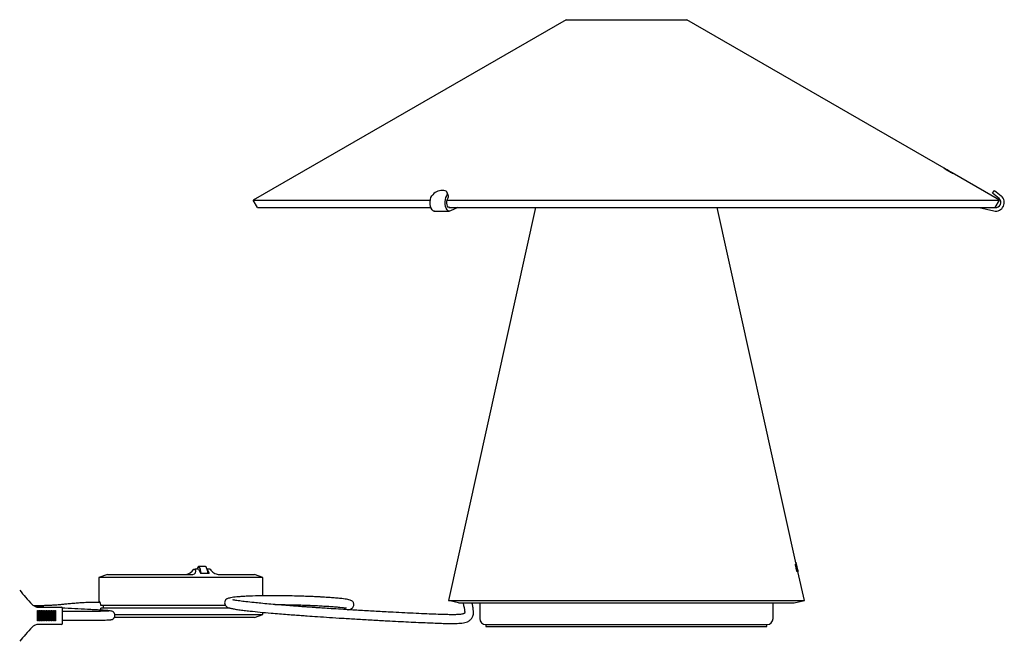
# Model space of a CAD drawing. Header units: millimetres. Extents: x -128 to 1033, y 62 to 1184.
# Tile 3 of 3: x 462 to 1033, y 823 to 1184. Entities that reach past the tile are written whole.
import ezdxf

# ---------------------------------------------------------------- set-up
doc = ezdxf.new("R2010")
doc.units = ezdxf.units.MM
doc.header["$LTSCALE"] = 5

msp = doc.modelspace()

# ---------------------------------------------------------------- linework, layer by layer
at = {"color": 7, "linetype": 'Continuous', "lineweight": 25}
for p, q in [((779.08, 1183.91), (597.73, 1079.21)), ((779.08, 1183.91), (849.08, 1183.91)), ((998.4, 1097.7), (849.08, 1183.91)), ((998.4, 1097.7), (999.42, 1097.11)), ((998.4, 1097.7), (998.4, 1097.7)), ((999.42, 1097.11), (998.4, 1097.7)), ((999.42, 1097.11), (999.42, 1097.11)), ((1000.03, 1096.76), (999.42, 1097.11)), ((1000.03, 1096.76), (1001.79, 1095.75)), ((1000.03, 1096.76), (1000.03, 1096.76)), ((1001.77, 1095.76), (1000.03, 1096.76)), ((1000.5, 1096.49), (1000.5, 1096.48)), ((1000.58, 1096.33), (1000.57, 1096.31)), ((1000.83, 1096.23), (1000.74, 1096.28)), ((1000.87, 1096.26), (1000.98, 1096.2)), ((1001.57, 1095.8), (1001.43, 1095.88)), ((1001.68, 1095.79), (1001.56, 1095.85)), ((1001.93, 1095.61), (1003.25, 1094.85)), ((1002.05, 1095.55), (1002.06, 1095.56)), ((1003.24, 1094.84), (1002.78, 1095.11)), ((1030.42, 1079.21), (1002.99, 1095.05)), ((1003.25, 1094.85), (1003.24, 1094.84)), ((1026.33, 1083.38), (1027.61, 1084.91)), ((1027.61, 1084.91), (1031.44, 1081.7)), ((597.73, 1079.21), (700.4, 1079.21)), ((600.23, 1074.88), (597.73, 1079.21)), ((710.13, 1079.21), (1030.42, 1079.21)), ((710.79, 1082.1), (710.15, 1083.63)), ((1030.16, 1080.16), (1026.33, 1083.38)), ((1027.92, 1074.88), (1030.42, 1079.21)), ((600.23, 1074.88), (700.67, 1074.88)), ((761.39, 1074.88), (710.87, 847.01)), ((711.17, 1074.88), (1027.87, 1074.88)), ((716.3, 1074.88), (712.01, 1072.98)), ((912.61, 868.11), (866.77, 1074.88)), ((1018.57, 1074.88), (1027.15, 1072.98)), ((1027.89, 1074.88), (1027.92, 1074.88)), ((702.67, 1072.87), (702.81, 1072.87)), ((702.81, 1072.87), (711.47, 1072.87)), ((912.34, 869.26), (912.35, 869.26)), ((912.59, 868.11), (912.34, 869.26)), ((912.35, 869.26), (912.61, 868.11)), ((912.58, 868.11), (912.59, 868.11)), ((912.73, 867.42), (912.58, 868.11)), ((912.59, 868.11), (912.61, 868.11)), ((912.61, 868.11), (912.76, 867.43)), ((912.61, 868.11), (912.61, 868.11)), ((513.14, 862.17), (508.14, 860.35)), ((513.14, 862.17), (525.43, 862.17)), ((525.43, 862.17), (562.67, 862.17)), ((563.18, 865.17), (563.98, 865.17)), ((565.94, 865.17), (563.98, 865.17)), ((565.94, 865.17), (567.16, 862.93)), ((569.95, 866.67), (566.03, 866.67)), ((567.16, 862.93), (572.06, 862.93)), ((572.8, 865.17), (570.96, 865.17)), ((571.1, 864.69), (572.06, 862.93)), ((577.37, 862.17), (590.11, 862.17)), ((590.11, 862.17), (598.33, 862.17)), ((603.33, 860.35), (598.33, 862.17)), ((912.2, 867.42), (912.35, 867.45)), ((912.44, 866.65), (912.34, 866.63)), ((912.58, 865.7), (912.81, 865.75)), ((912.66, 866.42), (912.64, 866.52)), ((912.75, 867.42), (912.73, 867.42)), ((912.75, 867.42), (912.76, 867.43)), ((913.18, 865.47), (912.75, 867.42)), ((913.41, 864.5), (912.76, 867.43)), ((912.76, 867.43), (913.2, 865.45)), ((912.76, 867.43), (912.76, 867.43)), ((912.81, 866.32), (912.92, 866.34)), ((912.85, 865.59), (912.81, 865.75)), ((912.85, 866.89), (912.82, 866.89)), ((912.9, 864.18), (913.16, 864.23)), ((913, 865.21), (913.34, 863.72)), ((913.07, 865.08), (913.13, 865.1)), ((913.27, 863.71), (913.16, 864.23)), ((913.34, 863.72), (913.27, 863.71)), ((913.41, 864.5), (913.57, 863.78)), ((917.29, 847.01), (913.57, 863.77)), ((913.57, 863.77), (913.57, 863.77)), ((508.14, 860.35), (508.14, 845.95)), ((526.42, 860.35), (508.14, 860.35)), ((591.11, 860.35), (526.42, 860.35)), ((603.33, 860.35), (591.11, 860.35)), ((603.33, 849.72), (603.33, 860.35)), ((710.87, 847.01), (917.29, 847.01)), ((716.73, 845.72), (710.87, 847.01)), ((716.73, 845.72), (911.43, 845.72)), ((729.03, 845.72), (729.03, 836.51)), ((899.13, 836.51), (899.13, 845.72)), ((911.43, 845.72), (917.29, 847.01)), ((472.64, 841.14), (473.13, 841.14)), ((472.64, 835.14), (472.64, 841.14)), ((473.06, 843.14), (484.33, 843.14)), ((473.09, 841.14), (473.09, 835.14)), ((473.13, 841.14), (473.13, 835.14)), ((473.62, 841.14), (474.11, 841.14)), ((473.62, 835.14), (473.62, 841.14)), ((474.07, 841.14), (474.07, 835.14)), ((474.11, 841.14), (474.11, 835.14)), ((474.6, 841.14), (475.09, 841.14)), ((474.6, 835.14), (474.6, 841.14)), ((475.05, 841.14), (475.05, 835.14)), ((475.09, 841.14), (475.09, 835.14)), ((475.58, 841.14), (476.07, 841.14)), ((475.58, 835.14), (475.58, 841.14)), ((476.03, 841.14), (476.03, 835.14)), ((476.07, 841.14), (476.07, 835.14)), ((476.56, 841.14), (477.05, 841.14)), ((476.56, 835.14), (476.56, 841.14)), ((477.01, 841.14), (477.01, 835.14)), ((477.05, 841.14), (477.05, 835.14)), ((477.54, 841.14), (478.03, 841.14)), ((477.54, 835.14), (477.54, 841.14)), ((477.99, 841.14), (477.99, 835.14)), ((478.03, 841.14), (478.03, 835.14)), ((478.52, 841.14), (479.01, 841.14)), ((478.52, 835.14), (478.52, 841.14)), ((478.97, 841.14), (478.97, 835.14)), ((479.01, 841.14), (479.01, 835.14)), ((479.5, 841.14), (479.99, 841.14)), ((479.5, 835.14), (479.5, 841.14)), ((479.95, 841.14), (479.95, 835.14)), ((479.99, 841.14), (479.99, 835.14)), ((480.48, 841.14), (480.97, 841.14)), ((480.48, 835.14), (480.48, 841.14)), ((480.93, 841.14), (480.93, 835.14)), ((480.97, 841.14), (480.97, 835.14)), ((481.46, 841.14), (481.95, 841.14)), ((481.46, 835.14), (481.46, 841.14)), ((481.91, 841.14), (481.91, 835.14)), ((481.95, 841.14), (481.95, 835.14)), ((482.44, 841.14), (482.93, 841.14)), ((482.44, 835.14), (482.44, 841.14)), ((482.89, 841.14), (482.89, 835.14)), ((482.93, 841.14), (482.93, 835.14)), ((484.33, 843.14), (486.05, 843.14)), ((486.05, 843.14), (486.36, 843.14)), ((487.11, 833.89), (487.11, 842.39)), ((495.85, 840.69), (487.11, 840.69)), ((526.42, 844.17), (509.3, 844.17)), ((526.42, 842.65), (509.3, 842.65)), ((581.58, 844.17), (526.42, 844.17)), ((584.15, 842.65), (526.42, 842.65)), ((603.33, 838.99), (603.33, 840.15)), ((473.13, 835.14), (472.64, 835.14)), ((474.11, 835.14), (473.62, 835.14)), ((475.09, 835.14), (474.6, 835.14)), ((476.07, 835.14), (475.58, 835.14)), ((477.05, 835.14), (476.56, 835.14)), ((478.03, 835.14), (477.54, 835.14)), ((479.01, 835.14), (478.52, 835.14)), ((479.99, 835.14), (479.5, 835.14)), ((480.97, 835.14), (480.48, 835.14)), ((481.95, 835.14), (481.46, 835.14)), ((482.93, 835.14), (482.44, 835.14)), ((487.11, 835.59), (495.85, 835.59)), ((525.43, 837.17), (517.05, 837.17)), ((517.35, 838.99), (526.42, 838.99)), ((590.11, 837.17), (525.43, 837.17)), ((526.42, 838.99), (591.11, 838.99)), ((598.33, 837.17), (590.11, 837.17)), ((591.11, 838.99), (603.33, 838.99)), ((598.33, 837.17), (603.33, 838.99)), ((484.33, 833.14), (473.06, 833.14)), ((486.05, 833.14), (484.33, 833.14)), ((486.36, 833.14), (486.05, 833.14)), ((732.53, 833.01), (895.63, 833.01)), ((732.58, 833.01), (732.58, 832.01)), ((732.58, 832.01), (814.08, 832.01)), ((814.08, 832.01), (895.58, 832.01)), ((895.58, 832.01), (895.58, 833.01))]:
    msp.add_line(p, q, dxfattribs=at)
at = {"color": 7, "linetype": 'Continuous', "lineweight": 25, "flags": 128}
for points in [[(709.87, 1081.7), (710.16, 1082.32), (710.27, 1082.93), (710.2, 1083.48), (709.95, 1083.97), (709.53, 1084.37), (708.96, 1084.67), (708.26, 1084.85), (707.45, 1084.91)], [(702.81, 1072.87), (702.69, 1072.87), (702.04, 1073.11), (701.44, 1073.68), (700.94, 1074.55), (700.57, 1075.65), (700.36, 1076.91), (700.32, 1078.24), (700.46, 1079.53), (700.76, 1080.72), (701.2, 1081.7)], [(712.01, 1072.98), (711.35, 1072.87), (710.7, 1073.11), (710.1, 1073.68), (709.6, 1074.55), (709.23, 1075.65), (709.02, 1076.91), (708.98, 1078.24), (709.12, 1079.53), (709.42, 1080.72), (709.87, 1081.7)], [(711.64, 1074.88), (711.3, 1074.89), (710.82, 1075.16), (710.42, 1075.73), (710.13, 1076.54), (709.98, 1077.49), (710, 1078.48), (710.19, 1079.41), (710.51, 1080.16)], [(567.53, 862.93), (567.36, 863.89), (567.08, 865.07), (566.75, 865.95), (566.4, 866.49), (566.03, 866.67), (565.66, 866.49), (565.31, 865.95), (565.01, 865.17)], [(571.45, 862.93), (571.28, 863.89), (571, 865.07), (570.67, 865.95), (570.32, 866.49), (569.95, 866.67)]]:
    msp.add_lwpolyline(points, dxfattribs=at)
at = {"color": 7, "linetype": 'Continuous', "lineweight": 25}
for centre, radius, start, end in [((707.5, 1077.13), 7.78, 90.3941, 144.0687), ((708.81, 1081.4), 2.1, 323.9746, 19.5225), ((1028.23, 1077.87), 5, 257.5, 50), ((1028.23, 1077.87), 3, 263.6172, 50), ((703.22, 1075.44), 2.61, 192.2061, 259.4567), ((473.06, 847.95), 4.81, 248.7933, 269.9889), ((486.36, 842.39), 0.75, 0, 90), ((486.36, 833.89), 0.75, 270, 0), ((732.53, 836.51), 3.5, 180, 270), ((895.63, 836.51), 3.5, 270, 0), ((473.06, 828.32), 4.81, 90.0111, 111.2067)]:
    msp.add_arc(centre, radius, start, end, dxfattribs=at)
for centre, major_axis, ratio, start_param, end_param in [((560.24, 865.17), (3.06, 2.42), 0.580024, 3.774322, 5.345118), ((561.04, 865.17), (3.06, -2.42), 0.580024, 5.650456, 7.221252), ((575.74, 865.17), (3.06, -2.42), 0.580024, 4.079659, 5.650456), ((808.95, 841.5), (104.22, 24.1), 0.19307, 0.037743, 0.043592), ((808.94, 840.61), (104.41, 24.15), 0.194181, 0.03915, 0.045634), ((475.94, 842.39), (-21.38, 22.29), 0.100197, 0.985023, 1.372605), ((475.94, 833.89), (21.38, 22.29), 0.100197, 1.768988, 2.156569)]:
    msp.add_ellipse(centre, major_axis=major_axis, ratio=ratio, start_param=start_param, end_param=end_param, dxfattribs=at)
for points, knots in [([(999.27, 1097.11), (999.28, 1097.11), (999.31, 1097.1), (999.55, 1096.97), (999.88, 1096.79), (1000.36, 1096.52), (1000.73, 1096.31), (1000.93, 1096.19)], [0, 0, 0, 0, 0.278963, 0.433177, 0.588275, 0.772406, 1, 1, 1, 1]), ([(1000.57, 1096.31), (1000.41, 1096.4), (1000.09, 1096.58), (999.71, 1096.81), (999.43, 1096.98), (999.28, 1097.09), (999.27, 1097.1), (999.27, 1097.11)], [0, 0, 0, 0, 0.201525, 0.404783, 0.589207, 0.807128, 1, 1, 1, 1]), ([(1000.42, 1096.49), (1000.32, 1096.55), (1000.11, 1096.67), (999.82, 1096.85), (999.54, 1097.01), (999.35, 1097.13), (999.33, 1097.14), (999.32, 1097.15)], [0, 0, 0, 0, 0.144799, 0.29055, 0.4777, 0.739493, 1, 1, 1, 1]), ([(999.32, 1097.15), (999.35, 1097.14), (999.4, 1097.12), (999.74, 1096.93), (1000.1, 1096.72), (1000.38, 1096.56), (1000.5, 1096.49)], [0, 0, 0, 0, 0.391731, 0.60973, 0.828338, 1, 1, 1, 1]), ([(999.89, 1096.75), (999.91, 1096.73), (999.92, 1096.72), (1000.07, 1096.62), (1000.24, 1096.52), (1000.42, 1096.42), (1000.53, 1096.35), (1000.58, 1096.33)], [0, 0, 0, 0, 0.340895, 0.527546, 0.715793, 0.878959, 1, 1, 1, 1]), ([(1000.74, 1096.28), (1000.62, 1096.35), (1000.43, 1096.46), (1000.19, 1096.59), (1000.03, 1096.68), (999.92, 1096.74), (999.9, 1096.74), (999.89, 1096.75)], [0, 0, 0, 0, 0.271742, 0.415663, 0.561001, 0.774526, 1, 1, 1, 1]), ([(999.98, 1096.77), (999.98, 1096.77), (999.99, 1096.76), (1000.07, 1096.72), (1000.18, 1096.65), (1000.28, 1096.59), (1000.36, 1096.55), (1000.39, 1096.53)], [0, 0, 0, 0, 0.25274, 0.621174, 0.75258, 0.885224, 1, 1, 1, 1]), ([(1000.5, 1096.48), (1000.43, 1096.52), (1000.3, 1096.6), (1000.14, 1096.69), (1000.02, 1096.76), (999.98, 1096.77), (999.98, 1096.77), (999.98, 1096.77)], [0, 0, 0, 0, 0.192256, 0.353595, 0.565438, 0.948703, 1, 1, 1, 1]), ([(1000.39, 1096.53), (1000.45, 1096.49), (1000.55, 1096.43), (1000.69, 1096.36), (1000.8, 1096.29), (1000.84, 1096.27), (1000.87, 1096.26)], [0, 0, 0, 0, 0.204381, 0.386849, 0.622848, 1, 1, 1, 1]), ([(1001.56, 1095.85), (1001.52, 1095.87), (1001.44, 1095.92), (1001.25, 1096.02), (1000.99, 1096.17), (1000.72, 1096.32), (1000.52, 1096.44), (1000.42, 1096.49)], [0, 0, 0, 0, 0.252154, 0.523556, 0.677907, 0.832086, 1, 1, 1, 1]), ([(1002.15, 1095.39), (1002.04, 1095.45), (1001.84, 1095.57), (1001.54, 1095.75), (1001.25, 1095.93), (1000.95, 1096.13), (1000.88, 1096.18), (1000.83, 1096.23)], [0, 0, 0, 0, 0.102361, 0.189266, 0.316382, 0.524866, 1, 1, 1, 1]), ([(1000.93, 1096.19), (1001.02, 1096.14), (1001.18, 1096.04), (1001.52, 1095.85), (1001.77, 1095.71), (1001.93, 1095.61)], [0, 0, 0, 0, 0.250026, 0.500046, 1, 1, 1, 1]), ([(1000.98, 1096.2), (1001.02, 1096.18), (1001.11, 1096.13), (1001.3, 1096.02), (1001.62, 1095.84), (1001.88, 1095.69), (1002.06, 1095.59), (1002.13, 1095.55)], [0, 0, 0, 0, 0.251887, 0.587215, 0.737647, 0.88876, 1, 1, 1, 1]), ([(1001.43, 1095.88), (1001.45, 1095.87), (1001.48, 1095.84), (1001.56, 1095.78), (1001.66, 1095.71), (1001.84, 1095.6), (1001.97, 1095.52), (1002.07, 1095.46), (1002.13, 1095.43), (1002.14, 1095.43)], [0, 0, 0, 0, 0.252274, 0.504652, 0.758676, 0.844282, 0.915983, 0.987679, 1, 1, 1, 1]), ([(1002.69, 1095.13), (1002.68, 1095.14), (1002.66, 1095.15), (1002.52, 1095.25), (1002.3, 1095.38), (1001.97, 1095.57), (1001.72, 1095.72), (1001.57, 1095.8)], [0, 0, 0, 0, 0.240943, 0.401189, 0.562333, 0.745266, 1, 1, 1, 1]), ([(1002.22, 1095.49), (1002.17, 1095.52), (1002.07, 1095.57), (1001.95, 1095.65), (1001.81, 1095.73), (1001.73, 1095.77), (1001.69, 1095.79), (1001.68, 1095.79)], [0, 0, 0, 0, 0.156714, 0.315273, 0.449765, 0.892797, 1, 1, 1, 1]), ([(1002.99, 1095.05), (1002.99, 1095.05), (1002.92, 1095.1), (1002.65, 1095.25), (1002.24, 1095.49), (1001.92, 1095.67), (1001.77, 1095.76)], [0, 0, 0, 0, 0.024275, 0.29619, 0.657063, 1, 1, 1, 1]), ([(1003.36, 1094.82), (1003.34, 1094.83), (1003.3, 1094.85), (1003.01, 1095.01), (1002.65, 1095.21), (1002.31, 1095.41), (1002.1, 1095.52), (1002.05, 1095.55)], [0, 0, 0, 0, 0.314588, 0.545402, 0.740512, 0.935819, 1, 1, 1, 1]), ([(1002.06, 1095.56), (1002.17, 1095.5), (1002.36, 1095.39), (1002.55, 1095.28), (1002.69, 1095.2), (1002.71, 1095.2), (1002.71, 1095.2)], [0, 0, 0, 0, 0.274463, 0.463762, 0.652653, 1, 1, 1, 1]), ([(1002.13, 1095.55), (1002.26, 1095.47), (1002.52, 1095.32), (1002.85, 1095.13), (1003.13, 1094.97), (1003.32, 1094.85), (1003.35, 1094.83), (1003.36, 1094.82)], [0, 0, 0, 0, 0.167401, 0.336448, 0.489975, 0.728421, 1, 1, 1, 1]), ([(1002.14, 1095.43), (1002.2, 1095.39), (1002.31, 1095.33), (1002.45, 1095.25), (1002.57, 1095.18), (1002.67, 1095.13), (1002.68, 1095.13), (1002.69, 1095.13)], [0, 0, 0, 0, 0.180387, 0.327928, 0.475377, 0.709908, 1, 1, 1, 1]), ([(1003.32, 1094.76), (1003.3, 1094.76), (1003.27, 1094.77), (1003.04, 1094.89), (1002.75, 1095.05), (1002.44, 1095.22), (1002.24, 1095.34), (1002.15, 1095.39)], [0, 0, 0, 0, 0.308593, 0.526476, 0.701068, 0.876469, 1, 1, 1, 1]), ([(1002.71, 1095.2), (1002.71, 1095.2), (1002.71, 1095.2), (1002.64, 1095.24), (1002.54, 1095.3), (1002.43, 1095.37), (1002.32, 1095.43), (1002.25, 1095.47), (1002.22, 1095.49)], [0, 0, 0, 0, 0.25239, 0.506478, 0.670672, 0.801682, 0.93337, 1, 1, 1, 1]), ([(1002.78, 1095.11), (1002.87, 1095.05), (1003.06, 1094.94), (1003.27, 1094.81), (1003.32, 1094.77), (1003.32, 1094.76), (1003.32, 1094.76)], [0, 0, 0, 0, 0.232818, 0.466709, 0.896067, 1, 1, 1, 1]), ([(912.34, 866.63), (912.31, 866.81), (912.23, 867.16), (912.17, 867.64), (912.14, 867.98), (912.16, 868.13), (912.18, 868.15), (912.2, 868.16)], [0, 0, 0, 0, 0.20106, 0.403932, 0.627417, 0.852651, 1, 1, 1, 1]), ([(912.2, 868.16), (912.22, 868.15), (912.27, 868.14), (912.37, 867.88), (912.47, 867.52), (912.61, 866.98), (912.7, 866.57), (912.76, 866.33)], [0, 0, 0, 0, 0.2785872, 0.4330482, 0.5883084, 0.7703257, 1, 1, 1, 1]), ([(912.67, 866.92), (912.65, 867.04), (912.59, 867.27), (912.53, 867.61), (912.49, 867.93), (912.47, 868.15), (912.48, 868.18), (912.49, 868.2)], [0, 0, 0, 0, 0.144521, 0.289981, 0.478176, 0.736595, 1, 1, 1, 1]), ([(912.49, 868.2), (912.51, 868.17), (912.54, 868.13), (912.64, 867.75), (912.74, 867.34), (912.81, 867.03), (912.85, 866.89)], [0, 0, 0, 0, 0.3934748, 0.6111553, 0.8294069, 1, 1, 1, 1]), ([(912.35, 867.45), (912.34, 867.43), (912.32, 867.41), (912.33, 867.23), (912.37, 867.01), (912.41, 866.81), (912.43, 866.68), (912.44, 866.65)], [0, 0, 0, 0, 0.344567, 0.532564, 0.72219, 0.922065, 1, 1, 1, 1]), ([(912.64, 866.52), (912.6, 866.67), (912.55, 866.89), (912.48, 867.16), (912.43, 867.33), (912.38, 867.44), (912.36, 867.45), (912.35, 867.45)], [0, 0, 0, 0, 0.284801, 0.431043, 0.578767, 0.792009, 1, 1, 1, 1]), ([(912.72, 864.84), (912.7, 864.96), (912.65, 865.19), (912.59, 865.53), (912.56, 865.87), (912.58, 866.25), (912.63, 866.35), (912.66, 866.42)], [0, 0, 0, 0, 0.1016264, 0.1879876, 0.3143672, 0.5234716, 1, 1, 1, 1]), ([(912.65, 867.46), (912.65, 867.45), (912.64, 867.44), (912.64, 867.35), (912.67, 867.21), (912.69, 867.11), (912.7, 867.03), (912.71, 866.98), (912.71, 866.98)], [0, 0, 0, 0, 0.252487, 0.6353, 0.765746, 0.873964, 0.982578, 1, 1, 1, 1]), ([(912.82, 866.89), (912.8, 866.98), (912.76, 867.15), (912.71, 867.34), (912.67, 867.44), (912.66, 867.45), (912.65, 867.46)], [0, 0, 0, 0, 0.226986, 0.422608, 0.672549, 1, 1, 1, 1]), ([(913.03, 865.66), (913.01, 865.71), (912.97, 865.79), (912.9, 865.99), (912.82, 866.27), (912.75, 866.58), (912.7, 866.8), (912.67, 866.92)], [0, 0, 0, 0, 0.251782, 0.517717, 0.669381, 0.820926, 1, 1, 1, 1]), ([(912.71, 866.98), (912.73, 866.92), (912.75, 866.8), (912.79, 866.65), (912.83, 866.53), (912.85, 866.48), (912.86, 866.45)], [0, 0, 0, 0, 0.204465, 0.38682, 0.622973, 1, 1, 1, 1]), ([(913.18, 863.58), (913.14, 863.6), (913.09, 863.62), (912.97, 863.92), (912.88, 864.23), (912.79, 864.55), (912.74, 864.76), (912.72, 864.84)], [0, 0, 0, 0, 0.367142, 0.563411, 0.730605, 0.898452, 1, 1, 1, 1]), ([(912.81, 865.75), (912.8, 865.72), (912.78, 865.68), (912.75, 865.57), (912.74, 865.44), (912.76, 865.24), (912.78, 865.09), (912.81, 864.97), (912.82, 864.9), (912.82, 864.89)], [0, 0, 0, 0, 0.251545, 0.503192, 0.756397, 0.842041, 0.913535, 0.98505, 1, 1, 1, 1]), ([(912.76, 866.33), (912.78, 866.24), (912.82, 866.05), (912.9, 865.68), (912.96, 865.39), (913, 865.21)], [0, 0, 0, 0, 0.250062, 0.500093, 1, 1, 1, 1]), ([(912.82, 864.89), (912.84, 864.81), (912.87, 864.67), (912.93, 864.5), (912.97, 864.37), (913.01, 864.3), (913.03, 864.3), (913.03, 864.3)], [0, 0, 0, 0, 0.212209, 0.363247, 0.556213, 0.817417, 1, 1, 1, 1]), ([(913.03, 864.3), (913.05, 864.31), (913.07, 864.34), (913.05, 864.52), (913.01, 864.78), (912.94, 865.16), (912.88, 865.44), (912.85, 865.59)], [0, 0, 0, 0, 0.249499, 0.410106, 0.571603, 0.76081, 1, 1, 1, 1]), ([(912.92, 866.34), (912.93, 866.3), (912.97, 866.21), (913.02, 866.03), (913.1, 865.75), (913.17, 865.43), (913.23, 865.18), (913.25, 865.06)], [0, 0, 0, 0, 0.251652, 0.521468, 0.674864, 0.829073, 1, 1, 1, 1]), ([(913.5, 863.65), (913.48, 863.67), (913.45, 863.71), (913.34, 864.03), (913.22, 864.47), (913.12, 864.86), (913.08, 865.06), (913.07, 865.08)], [0, 0, 0, 0, 0.316794, 0.543987, 0.772901, 0.968269, 1, 1, 1, 1]), ([(913.25, 864.94), (913.24, 864.99), (913.21, 865.11), (913.18, 865.25), (913.13, 865.41), (913.11, 865.49), (913.09, 865.53), (913.09, 865.54)], [0, 0, 0, 0, 0.156574, 0.31499, 0.449395, 0.892288, 1, 1, 1, 1]), ([(913.13, 865.1), (913.15, 864.99), (913.2, 864.79), (913.26, 864.57), (913.31, 864.42), (913.33, 864.38), (913.34, 864.38), (913.34, 864.37)], [0, 0, 0, 0, 0.238011, 0.429535, 0.620836, 0.906918, 1, 1, 1, 1]), ([(913.16, 864.23), (913.18, 864.12), (913.21, 863.89), (913.23, 863.65), (913.2, 863.59), (913.18, 863.58), (913.18, 863.58)], [0, 0, 0, 0, 0.245109, 0.491695, 0.946234, 1, 1, 1, 1]), ([(913.57, 863.77), (913.56, 863.79), (913.56, 863.82), (913.49, 864.1), (913.41, 864.46), (913.3, 864.94), (913.22, 865.29), (913.18, 865.47)], [0, 0, 0, 0, 0.242519, 0.407464, 0.572054, 0.788727, 1, 1, 1, 1]), ([(913.2, 865.45), (913.22, 865.34), (913.27, 865.13), (913.32, 864.88), (913.37, 864.68), (913.39, 864.57), (913.41, 864.51), (913.41, 864.51), (913.41, 864.5)], [0, 0, 0, 0, 0.252219, 0.49189, 0.623341, 0.756014, 0.906814, 1, 1, 1, 1]), ([(913.25, 865.06), (913.29, 864.91), (913.35, 864.62), (913.43, 864.24), (913.49, 863.92), (913.52, 863.7), (913.51, 863.67), (913.5, 863.65)], [0, 0, 0, 0, 0.167103, 0.335911, 0.492195, 0.730832, 1, 1, 1, 1]), ([(913.34, 864.37), (913.34, 864.39), (913.35, 864.4), (913.33, 864.53), (913.31, 864.66), (913.28, 864.81), (913.26, 864.9), (913.25, 864.94)], [0, 0, 0, 0, 0.411005, 0.589793, 0.770249, 0.889788, 1, 1, 1, 1]), ([(508.83, 845.95), (507.48, 845.95), (504.75, 845.93), (500.81, 845.8), (497.28, 845.61), (494.08, 845.37), (491.16, 845.1), (488.44, 844.82), (485.83, 844.56), (483.3, 844.35), (480.67, 844.18), (478.04, 844.07), (474.83, 843.99), (472.27, 843.95), (470.72, 843.95), (470.51, 843.95)], [0, 0, 0, 0, 0.105278, 0.21367, 0.302809, 0.377569, 0.460819, 0.530356, 0.589745, 0.663746, 0.725363, 0.793219, 0.869101, 0.98173, 1, 1, 1, 1]), ([(509.3, 844.17), (509.25, 844.49), (509.16, 845.13), (508.91, 845.86), (508.64, 846.34), (508.42, 846.46), (508.28, 846.34), (508.25, 846.1), (508.24, 846.03)], [0, 0, 0, 0, 0.1868558, 0.3736294, 0.5619276, 0.7485048, 0.9321105, 1, 1, 1, 1]), ([(597.27, 849.6), (596.01, 849.56), (593.64, 849.48), (590.63, 849.3), (588.23, 849.1), (586.2, 848.87), (584.58, 848.61), (583.37, 848.32), (582.65, 848.06), (582.23, 847.85), (581.93, 847.63), (581.8, 847.52), (581.55, 847.2), (581.3, 846.79), (581.07, 846.06), (581.08, 845.07), (581.55, 844.06), (582.25, 843.42), (582.75, 843.13), (583.54, 842.79), (584.79, 842.46), (586.65, 842.09), (589.21, 841.69), (592.34, 841.29), (596.45, 840.82), (601.64, 840.3), (607.42, 839.78), (612.79, 839.33), (617.43, 838.96), (621.62, 838.64), (625.39, 838.36), (629.78, 838.04), (635.21, 837.67), (642.06, 837.21), (649.64, 836.73), (657.91, 836.22), (666.59, 835.72), (674.62, 835.28), (681.68, 834.91), (687.76, 834.61), (693.47, 834.34), (698.66, 834.11), (703.19, 833.93), (707, 833.8), (710.14, 833.71), (712.77, 833.67), (715.04, 833.69), (717.02, 833.77), (718.78, 833.94), (720.39, 834.22), (721.94, 834.72), (723.3, 835.48), (724.5, 836.69), (725.23, 838.32), (725.45, 840), (725.35, 841.76), (725.03, 843.61), (724.68, 845.08), (724.53, 845.72)], [0, 0, 0, 0, 0.020106, 0.037695, 0.053082, 0.066525, 0.081773, 0.094292, 0.104314, 0.110275, 0.114939, 0.120448, 0.121643, 0.124112, 0.127482, 0.133452, 0.140376, 0.146095, 0.151763, 0.162078, 0.175687, 0.192866, 0.211977, 0.231158, 0.250437, 0.279425, 0.308224, 0.329926, 0.349576, 0.366917, 0.381762, 0.39532, 0.419557, 0.445948, 0.474927, 0.506419, 0.539977, 0.573469, 0.598201, 0.622605, 0.646752, 0.670454, 0.693009, 0.714592, 0.735341, 0.755312, 0.775272, 0.79525, 0.8151, 0.836564, 0.855944, 0.876986, 0.899441, 0.921927, 0.941168, 0.961807, 0.983511, 1, 1, 1, 1]), ([(719.29, 845.72), (719.47, 844.97), (719.86, 843.37), (720.22, 841.64), (720.33, 840.4), (720.28, 839.84), (720.21, 839.63), (720.16, 839.56), (720.1, 839.53), (719.87, 839.4), (719.38, 839.24), (718.5, 839.05), (717.23, 838.9), (715.56, 838.8), (713.44, 838.77), (710.67, 838.8), (707.09, 838.9), (702.49, 839.06), (696.91, 839.29), (690.62, 839.57), (683.95, 839.9), (676.37, 840.29), (667.96, 840.75), (658.91, 841.27), (650.97, 841.75), (644.47, 842.17), (639.66, 842.48), (635.91, 842.73), (633.14, 842.92), (630.72, 843.09), (628.08, 843.28), (624.78, 843.52), (620.86, 843.81), (616.42, 844.15), (611.58, 844.54), (606.7, 844.96), (602.16, 845.37), (597.66, 845.82), (593.49, 846.27), (590.26, 846.69), (588.21, 846.99), (586.87, 847.22), (586.06, 847.37), (585.82, 847.39), (585.82, 847.31), (585.82, 847.31)], [0, 0, 0, 0, 0.022679, 0.048533, 0.075383, 0.094772, 0.1119, 0.126438, 0.140395, 0.158135, 0.18513, 0.211212, 0.234759, 0.258126, 0.283825, 0.311566, 0.341027, 0.37201, 0.40476, 0.437881, 0.47043, 0.502539, 0.544649, 0.585758, 0.625518, 0.652561, 0.674769, 0.692141, 0.704756, 0.71385, 0.726399, 0.742312, 0.761452, 0.783623, 0.808552, 0.835531, 0.861078, 0.884467, 0.915749, 0.942904, 0.958993, 0.973646, 0.987759, 0.999005, 1, 1, 1, 1]), ([(652.54, 841.66), (652.72, 841.69), (653.27, 841.77), (654.01, 841.92), (655.07, 842.48), (655.68, 843.17), (656.03, 843.99), (656.08, 844.76), (655.94, 845.42), (655.68, 846), (655.32, 846.45), (654.71, 846.94), (653.86, 847.29), (652.56, 847.63), (650.95, 847.89), (648.9, 848.14), (646.34, 848.39), (643.22, 848.64), (640.41, 848.83), (637.98, 848.98), (635.77, 849.1), (633.09, 849.23), (629.79, 849.36), (625.96, 849.5), (621.44, 849.63), (616.23, 849.73), (610.37, 849.78), (603.88, 849.76), (599.55, 849.66), (597.27, 849.6)], [0, 0, 0, 0, 0.01839, 0.056583, 0.087667, 0.103682, 0.116112, 0.126243, 0.133783, 0.140542, 0.155425, 0.176262, 0.212683, 0.251257, 0.28994, 0.329193, 0.381532, 0.430704, 0.476394, 0.501985, 0.52987, 0.563643, 0.603708, 0.650507, 0.704506, 0.766137, 0.835761, 0.913646, 1, 1, 1, 1]), ([(469.54, 844.68), (469.67, 844.55), (470.17, 844.03), (470.82, 843.71), (471.32, 843.46)], [0, 0, 0, 0, 0.248126, 1, 1, 1, 1]), ([(476.2, 843.14), (475.26, 843.19), (473.54, 843.27), (471.92, 843.35), (471.18, 843.39)], [0, 0, 0, 0, 0.542519, 1, 1, 1, 1]), ([(495.85, 835.59), (497.84, 835.59), (501.72, 835.59), (506.37, 835.62), (509.69, 835.65), (511.82, 835.7), (513.49, 835.75), (514.65, 835.82), (515.36, 835.91), (515.8, 836.01), (516.07, 836.13), (516.29, 836.25), (516.52, 836.41), (516.8, 836.66), (517.09, 837.02), (517.31, 837.47), (517.46, 837.96), (517.5, 838.52), (517.42, 839.07), (517.23, 839.58), (516.94, 840.01), (516.42, 840.51), (515.8, 840.78), (514.62, 841.08), (513.4, 841.17), (511.7, 841.29), (509.46, 841.41), (506.65, 841.56), (502.26, 841.79), (496.21, 842.11), (490.54, 842.41), (487.59, 842.56), (487.21, 842.58)], [0, 0, 0, 0, 0.088191, 0.172484, 0.211181, 0.246953, 0.279587, 0.305769, 0.325931, 0.340929, 0.350946, 0.354229, 0.35683, 0.363157, 0.37103, 0.376855, 0.384813, 0.393337, 0.401297, 0.40944, 0.41807, 0.427285, 0.452028, 0.473601, 0.506963, 0.545695, 0.594766, 0.652225, 0.715962, 0.849371, 0.98054, 1, 1, 1, 1]), ([(513.77, 840.72), (513.77, 840.72), (513.82, 840.77), (513.51, 840.76), (512.75, 840.78), (511.17, 840.76), (508.73, 840.73), (505.3, 840.71), (500.91, 840.69), (497.63, 840.69), (495.85, 840.69)], [0, 0, 0, 0, 0.003987, 0.059283, 0.133004, 0.232394, 0.365165, 0.53723, 0.750446, 1, 1, 1, 1]), ([(509.04, 841.43), (509.09, 841.57), (509.2, 841.92), (509.26, 842.38), (509.3, 842.65)], [0, 0, 0, 0, 0.414667, 1, 1, 1, 1]), ([(510.8, 842.65), (510.82, 842.98), (510.86, 843.49), (510.81, 844), (510.8, 844.17)], [0, 0, 0, 0, 0.643627, 1, 1, 1, 1]), ([(610.18, 844.67), (611.77, 844.66), (614.92, 844.65), (619.45, 844.57), (623.49, 844.47), (626.89, 844.37), (629.82, 844.26), (632.4, 844.15), (635.37, 844.01), (638.75, 843.83), (642.43, 843.59), (645.57, 843.34), (648.07, 843.1), (649.74, 842.92), (650.84, 842.78), (651.47, 842.7), (651.76, 842.67), (651.8, 842.69), (651.82, 842.69)], [0, 0, 0, 0, 0.0878938, 0.1733643, 0.2474225, 0.3096235, 0.3619698, 0.4108486, 0.4609947, 0.5389907, 0.6189836, 0.7023146, 0.7693849, 0.8403857, 0.8900546, 0.9376245, 0.9769236, 1, 1, 1, 1]), ([(471.32, 832.81), (471.15, 832.74), (470.48, 832.46), (469.95, 831.97), (469.54, 831.6)], [0, 0, 0, 0, 0.247858, 1, 1, 1, 1])]:
    msp.add_open_spline(points, degree=3, knots=knots, dxfattribs=at)

doc.saveas('drawing.dxf')
